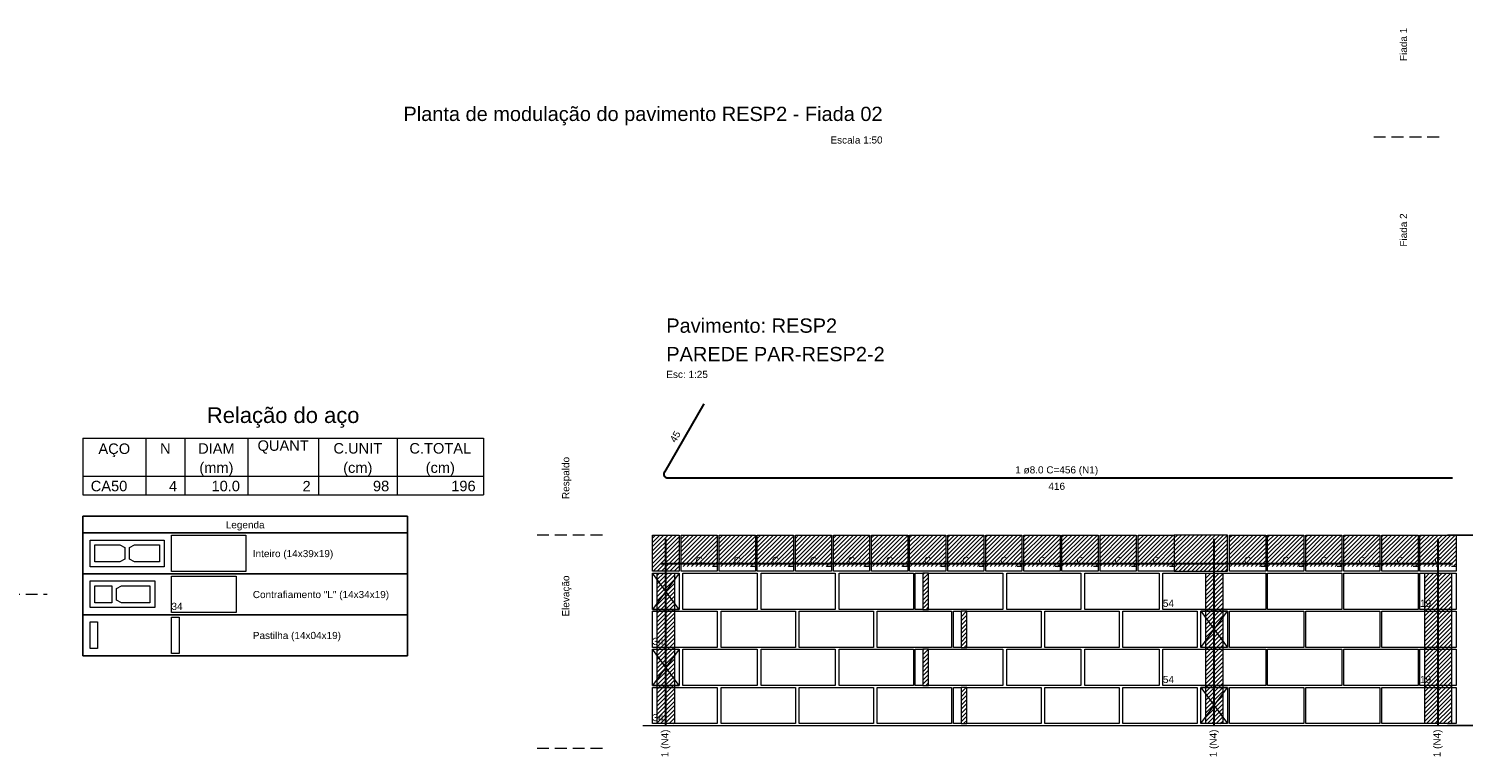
# Model space of a CAD drawing. Header units: millimetres. Extents: x 337 to 624, y -381 to -65.
# Tile 51 of 139: x 467 to 497, y -352 to -337. Entities that reach past the tile are written whole.
import ezdxf

# ---------------------------------------------------------------- set-up
doc = ezdxf.new("R2010")
doc.units = ezdxf.units.MM
doc.header["$MEASUREMENT"] = 0
doc.linetypes.add('Dashed2', pattern=[0.375, 0.25, -0.125])
doc.linetypes.add('DOT', pattern=[6.35, 0, -6.35])
doc.layers.get('0').update_dxf_attribs({"lineweight": 5})
for name, color, linetype, lineweight in [('Armadura', 7, 'Continuous', 30), ('Cotas', 7, 'Continuous', 5), ('Descrição da armadura', 7, 'Continuous', 5), ('DI-Tabelas', 7, 'Continuous', 25), ('PA-Ajustes', 8, 'Continuous', 5), ('PA-Graute', 8, 'Continuous', 0), ('PA-Piso', 7, 'Continuous', 20), ('PA-Títulos', 7, 'Continuous', 0), ('PE-Contrafiamento L', 1, 'Continuous', 13), ('PE-Contrafiamento T', 1, 'Continuous', 5), ('PE-Inteiro', 7, 'Continuous', 5), ('PE-Meio', 1, 'Continuous', 5), ('PE-Meio canaleta', 5, 'Continuous', 5), ('PE-Paredes', 1, 'Continuous', 5), ('PE-Pastilha', 3, 'Continuous', 5), ('Relação do aço', 7, 'Continuous', 0), ('Texto da cota', 7, 'Continuous', 0), ('Textos armaduras', 7, 'Continuous', 5)]:
    doc.layers.add(name, color=color, linetype=linetype, lineweight=lineweight)
doc.styles.add('Arial', font='arial.ttf')
doc.dimstyles.new('UM_25.000000', dxfattribs={"dimtxt": 0.18, "dimasz": 0.1, "dimexe": 0.1, "dimexo": 0.2, "dimgap": 0, "dimtad": 1, "dimtih": 1, "dimtoh": 1, "dimdec": 1, "dimlfac": 25, "dimzin": 0, "dimdsep": 46, "dimtxsty": 'Standard', "dimcen": 0.09, "dimdle": 0.1, "dimadec": 1, "dimazin": 2, "dimtfac": 1, "dimtdec": 4, "dimtofl": 0, "dimtmove": 0, "dimatfit": 3, "dimfxl": 1, "dimtolj": 1, "dimarcsym": 0})
pattern_1 = [(45, (508.52946, -522.06415), (-0.044194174, 0.044194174), [])]

# ---------------------------------------------------------------- blocks, each defined once
blk = doc.blocks.new('_Oblique')
at = {"color": 0, "linetype": 'ByBlock', "lineweight": -2}
blk.add_line((-0.5, -0.5), (0.5, 0.5), dxfattribs=at)
blk = doc.blocks.new('*D295')
at = {"layer": 'Cotas', "color": 0, "lineweight": -2, "transparency": 16777216}
for p, q in [((498.05, -351.859), (498.05, -347.659)), ((496.885, -347.759), (498.15, -347.759)), ((496.885, -351.759), (498.15, -351.759))]:
    blk.add_line(p, q, dxfattribs=at)
at = {"layer": 'Defpoints', "color": 0, "transparency": 16777216}
for p in [(496.785, -347.759), (498.05, -347.759), (496.785, -351.759)]:
    blk.add_point(p, dxfattribs=at)
at = {"layer": 'Cotas', "color": 0, "lineweight": -2, "transparency": 16777216, "xscale": 0.1, "yscale": 0.1, "zscale": 0.1}
for p, rotation in [((498.05, -347.759), 90), ((498.05, -351.759), 270)]:
    blk.add_blockref('_Oblique', p, dxfattribs=dict(at, rotation=rotation))
at = {"layer": 'Cotas', "transparency": 16777216, "insert": (497.95, -349.759), "char_height": 0.1, "attachment_point": 5, "rotation": 90, "style": 'Arial'}
blk.add_mtext('\\A1;100', dxfattribs=at)

msp = doc.modelspace()

# ---------------------------------------------------------------- hatches: boundary and pattern name
at = {"layer": 'PA-Ajustes', "linetype": 'Continuous'}
h = msp.add_hatch(dxfattribs=at)
h.set_pattern_fill('ANSI31', color=8, scale=0.5, style=0)
h.set_pattern_definition(pattern_1)
h.paths.add_polyline_path([(480.1845, -347.759), (480.7445, -347.759), (480.7445, -348.519), (480.1845, -348.519)])
h = msp.add_hatch(dxfattribs=at)
h.set_pattern_fill('ANSI31', color=8, scale=0.5, style=0)
h.set_pattern_definition(pattern_1)
h.paths.add_polyline_path([(491.1445, -347.759), (491.1445, -348.519), (492.2645, -348.519), (492.2645, -347.759)])
h = msp.add_hatch(dxfattribs=at)
h.set_pattern_fill('ANSI31', color=8, scale=0.5, style=0)
h.set_pattern_definition(pattern_1)
h.paths.add_polyline_path([(485.8645, -348.559), (485.8645, -349.319), (485.9845, -349.319), (485.9845, -348.559)])
h = msp.add_hatch(dxfattribs=at)
h.set_pattern_fill('ANSI31', color=8, scale=0.5, style=0)
h.set_pattern_definition(pattern_1)
h.paths.add_polyline_path([(486.6645, -349.359), (486.6645, -350.119), (486.7845, -350.119), (486.7845, -349.359)])
h = msp.add_hatch(dxfattribs=at)
h.set_pattern_fill('ANSI31', color=8, scale=0.5, style=0)
h.set_pattern_definition(pattern_1)
h.paths.add_polyline_path([(485.8645, -350.159), (485.8645, -350.919), (485.9845, -350.919), (485.9845, -350.159)])
h = msp.add_hatch(dxfattribs=at)
h.set_pattern_fill('ANSI31', color=8, scale=0.5, style=0)
h.set_pattern_definition(pattern_1)
h.paths.add_polyline_path([(486.6645, -350.959), (486.6645, -351.719), (486.7845, -351.719), (486.7845, -350.959)])
at = {"layer": 'PA-Graute', "linetype": 'Continuous'}
h = msp.add_hatch(dxfattribs=at)
h.set_pattern_fill('ANSI31', color=8, scale=0.5, style=0)
h.set_pattern_definition(pattern_1)
h.paths.add_polyline_path([(480.7845, -347.759), (481.5445, -347.759), (481.5445, -348.419), (480.7845, -348.419)])
h = msp.add_hatch(dxfattribs=at)
h.set_pattern_fill('ANSI31', color=8, scale=0.5, style=0)
h.set_pattern_definition(pattern_1)
h.paths.add_polyline_path([(481.5845, -347.759), (482.3445, -347.759), (482.3445, -348.419), (481.5845, -348.419)])
h = msp.add_hatch(dxfattribs=at)
h.set_pattern_fill('ANSI31', color=8, scale=0.5, style=0)
h.set_pattern_definition(pattern_1)
h.paths.add_polyline_path([(482.3845, -347.759), (483.1445, -347.759), (483.1445, -348.419), (482.3845, -348.419)])
h = msp.add_hatch(dxfattribs=at)
h.set_pattern_fill('ANSI31', color=8, scale=0.5, style=0)
h.set_pattern_definition(pattern_1)
h.paths.add_polyline_path([(483.1845, -347.759), (483.9445, -347.759), (483.9445, -348.419), (483.1845, -348.419)])
h = msp.add_hatch(dxfattribs=at)
h.set_pattern_fill('ANSI31', color=8, scale=0.5, style=0)
h.set_pattern_definition(pattern_1)
h.paths.add_polyline_path([(483.9845, -347.759), (484.7445, -347.759), (484.7445, -348.419), (483.9845, -348.419)])
h = msp.add_hatch(dxfattribs=at)
h.set_pattern_fill('ANSI31', color=8, scale=0.5, style=0)
h.set_pattern_definition(pattern_1)
h.paths.add_polyline_path([(484.7845, -347.759), (485.5445, -347.759), (485.5445, -348.419), (484.7845, -348.419)])
h = msp.add_hatch(dxfattribs=at)
h.set_pattern_fill('ANSI31', color=8, scale=0.5, style=0)
h.set_pattern_definition(pattern_1)
h.paths.add_polyline_path([(485.5845, -347.759), (486.3445, -347.759), (486.3445, -348.419), (485.5845, -348.419)])
h = msp.add_hatch(dxfattribs=at)
h.set_pattern_fill('ANSI31', color=8, scale=0.5, style=0)
h.set_pattern_definition(pattern_1)
h.paths.add_polyline_path([(486.3845, -347.759), (487.1445, -347.759), (487.1445, -348.419), (486.3845, -348.419)])
h = msp.add_hatch(dxfattribs=at)
h.set_pattern_fill('ANSI31', color=8, scale=0.5, style=0)
h.set_pattern_definition(pattern_1)
h.paths.add_polyline_path([(487.1845, -347.759), (487.9445, -347.759), (487.9445, -348.419), (487.1845, -348.419)])
h = msp.add_hatch(dxfattribs=at)
h.set_pattern_fill('ANSI31', color=8, scale=0.5, style=0)
h.set_pattern_definition(pattern_1)
h.paths.add_polyline_path([(487.9845, -347.759), (488.7445, -347.759), (488.7445, -348.419), (487.9845, -348.419)])
h = msp.add_hatch(dxfattribs=at)
h.set_pattern_fill('ANSI31', color=8, scale=0.5, style=0)
h.set_pattern_definition(pattern_1)
h.paths.add_polyline_path([(488.7845, -347.759), (489.5445, -347.759), (489.5445, -348.419), (488.7845, -348.419)])
h = msp.add_hatch(dxfattribs=at)
h.set_pattern_fill('ANSI31', color=8, scale=0.5, style=0)
h.set_pattern_definition(pattern_1)
h.paths.add_polyline_path([(489.5845, -347.759), (490.3445, -347.759), (490.3445, -348.419), (489.5845, -348.419)])
h = msp.add_hatch(dxfattribs=at)
h.set_pattern_fill('ANSI31', color=8, scale=0.5, style=0)
h.set_pattern_definition(pattern_1)
h.paths.add_polyline_path([(490.3845, -347.759), (491.1445, -347.759), (491.1445, -348.419), (490.3845, -348.419)])
h = msp.add_hatch(dxfattribs=at)
h.set_pattern_fill('ANSI31', color=8, scale=0.5, style=0)
h.set_pattern_definition(pattern_1)
h.paths.add_polyline_path([(492.3045, -347.759), (493.0645, -347.759), (493.0645, -348.419), (492.3045, -348.419)])
h = msp.add_hatch(dxfattribs=at)
h.set_pattern_fill('ANSI31', color=8, scale=0.5, style=0)
h.set_pattern_definition(pattern_1)
h.paths.add_polyline_path([(493.1045, -347.759), (493.8645, -347.759), (493.8645, -348.419), (493.1045, -348.419)])
h = msp.add_hatch(dxfattribs=at)
h.set_pattern_fill('ANSI31', color=8, scale=0.5, style=0)
h.set_pattern_definition(pattern_1)
h.paths.add_polyline_path([(493.9045, -347.759), (494.6645, -347.759), (494.6645, -348.419), (493.9045, -348.419)])
h = msp.add_hatch(dxfattribs=at)
h.set_pattern_fill('ANSI31', color=8, scale=0.5, style=0)
h.set_pattern_definition(pattern_1)
h.paths.add_polyline_path([(494.7045, -347.759), (495.4645, -347.759), (495.4645, -348.419), (494.7045, -348.419)])
h = msp.add_hatch(dxfattribs=at)
h.set_pattern_fill('ANSI31', color=8, scale=0.5, style=0)
h.set_pattern_definition(pattern_1)
h.paths.add_polyline_path([(495.5045, -347.759), (496.2645, -347.759), (496.2645, -348.419), (495.5045, -348.419)])
h = msp.add_hatch(dxfattribs=at)
h.set_pattern_fill('ANSI31', color=8, scale=0.5, style=0)
h.set_pattern_definition(pattern_1)
h.paths.add_polyline_path([(496.3045, -347.759), (497.0645, -347.759), (497.0645, -348.419), (496.3045, -348.419)])
h = msp.add_hatch(dxfattribs=at)
h.set_pattern_fill('ANSI31', color=8, scale=0.5, style=0)
h.set_pattern_definition(pattern_1)
h.paths.add_polyline_path([(480.2845, -348.559), (480.6445, -348.559), (480.6445, -351.719), (480.2845, -351.719)])
h = msp.add_hatch(dxfattribs=at)
h.set_pattern_fill('ANSI31', color=8, scale=0.5, style=0)
h.set_pattern_definition(pattern_1)
h.paths.add_polyline_path([(491.8045, -348.559), (492.1645, -348.559), (492.1645, -351.719), (491.8045, -351.719)])
h = msp.add_hatch(dxfattribs=at)
h.set_pattern_fill('ANSI31', color=8, scale=0.5, style=0)
h.set_pattern_definition(pattern_1)
h.paths.add_polyline_path([(496.4049, -348.559), (496.9649, -348.559), (496.9649, -351.719), (496.4049, -351.719)])

# ---------------------------------------------------------------- linework, layer by layer
at = {"layer": 'Armadura'}
for p, q in [((481.2645, -345.0001), (480.4337, -346.439)), ((480.503, -346.559), (496.9849, -346.559)), ((480.3645, -348.359), (496.9849, -348.359))]:
    msp.add_line(p, q, dxfattribs=at)
for points in [[(480.4645, -351.759), (480.4645, -347.839)], [(491.9845, -351.759), (491.9845, -347.839)], [(496.6849, -351.759), (496.6849, -347.839)]]:
    msp.add_lwpolyline(points, dxfattribs=at)
msp.add_arc((480.503, -346.479), 0.08, 150, 270, dxfattribs=at)
at = {"layer": 'DI-Tabelas'}
for p, q in [((468.2195, -347.7131), (468.2195, -347.3641)), ((468.2195, -347.3641), (475.0379, -347.3641)), ((475.0379, -347.3641), (475.0379, -347.7131)), ((475.0379, -347.7131), (468.2195, -347.7131)), ((468.2195, -348.5731), (468.2195, -347.7131)), ((475.0379, -347.7131), (475.0379, -348.5731)), ((469.9295, -348.5731), (468.2195, -348.5731)), ((468.2195, -349.4331), (468.2195, -348.5731)), ((471.6395, -348.5731), (469.9295, -348.5731)), ((475.0379, -348.5731), (471.6395, -348.5731)), ((475.0379, -348.5731), (475.0379, -349.4331)), ((469.9295, -349.4331), (468.2195, -349.4331)), ((468.2195, -350.2931), (468.2195, -349.4331)), ((471.6395, -349.4331), (469.9295, -349.4331)), ((475.0379, -349.4331), (471.6395, -349.4331)), ((475.0379, -349.4331), (475.0379, -350.2931)), ((469.9295, -350.2931), (468.2195, -350.2931)), ((471.6395, -350.2931), (469.9295, -350.2931)), ((475.0379, -350.2931), (471.6395, -350.2931))]:
    msp.add_line(p, q, dxfattribs=at)
at = {"layer": 'PA-Ajustes', "linetype": 'Continuous'}
for points in [[(480.1845, -347.759), (480.7445, -347.759), (480.7445, -348.519), (480.1845, -348.519)], [(491.1445, -347.759), (491.1445, -348.519), (492.2645, -348.519), (492.2645, -347.759)], [(485.8645, -348.559), (485.8645, -349.319), (485.9845, -349.319), (485.9845, -348.559)], [(486.6645, -349.359), (486.6645, -350.119), (486.7845, -350.119), (486.7845, -349.359)], [(485.8645, -350.159), (485.8645, -350.919), (485.9845, -350.919), (485.9845, -350.159)], [(486.6645, -350.959), (486.6645, -351.719), (486.7845, -351.719), (486.7845, -350.959)]]:
    msp.add_lwpolyline(points, close=True, dxfattribs=at)
at = {"layer": 'PA-Graute', "color": 8, "linetype": 'Continuous'}
for points in [[(480.2845, -348.559), (480.6445, -348.559), (480.6445, -351.719), (480.2845, -351.719)], [(491.8045, -348.559), (492.1645, -348.559), (492.1645, -351.719), (491.8045, -351.719)], [(496.4049, -348.559), (496.9649, -348.559), (496.9649, -351.719), (496.4049, -351.719)]]:
    msp.add_lwpolyline(points, close=True, dxfattribs=at)
at = {"layer": 'PA-Piso', "linetype": 'Dashed2'}
for p, q in [((496.7085, -339.4006), (495.2085, -339.4006)), ((479.1345, -347.759), (477.6345, -347.759)), ((465.5195, -349.0001), (467.4695, -349.0001)), ((479.1345, -352.244), (477.6345, -352.244))]:
    msp.add_line(p, q, dxfattribs=at)
at = {"layer": 'PA-Piso'}
msp.add_line((479.9845, -351.759), (497.8249, -351.759), dxfattribs=at)
at = {"layer": 'PE-Contrafiamento L', "linetype": 'Continuous'}
for p, q in [((470.0795, -348.6231), (471.4395, -348.6231)), ((470.0795, -349.3831), (470.0795, -348.6231)), ((471.4395, -348.6231), (471.4395, -349.3831)), ((480.1845, -349.319), (480.1845, -348.559)), ((480.1845, -348.559), (480.7445, -348.559)), ((480.7445, -348.559), (480.1845, -349.319)), ((480.7445, -349.319), (480.1845, -348.559)), ((480.1845, -348.559), (480.7445, -348.559)), ((480.7445, -348.559), (480.7445, -349.319)), ((468.3695, -348.7231), (469.7295, -348.7231)), ((468.3695, -349.2831), (468.3695, -348.7231)), ((469.7295, -348.7231), (469.7295, -349.2831)), ((469.7295, -349.2831), (468.3695, -349.2831)), ((471.4395, -349.3831), (470.0795, -349.3831)), ((480.7445, -349.319), (480.1845, -349.319)), ((480.1845, -349.319), (480.7445, -349.319)), ((480.1845, -349.359), (481.5445, -349.359)), ((480.1845, -350.119), (480.1845, -349.359)), ((481.5445, -349.359), (481.5445, -350.119)), ((491.7045, -349.359), (492.2645, -349.359)), ((491.7045, -350.119), (492.2645, -349.359)), ((492.2645, -349.359), (491.7045, -349.359)), ((491.7045, -349.359), (492.2645, -350.119)), ((491.7045, -350.119), (491.7045, -349.359)), ((492.2645, -349.359), (492.2645, -350.119)), ((481.5445, -350.119), (480.1845, -350.119)), ((492.2645, -350.119), (491.7045, -350.119)), ((492.2645, -350.119), (491.7045, -350.119)), ((480.1845, -350.919), (480.1845, -350.159)), ((480.1845, -350.159), (480.7445, -350.159)), ((480.7445, -350.159), (480.1845, -350.919)), ((480.7445, -350.919), (480.1845, -350.159)), ((480.1845, -350.159), (480.7445, -350.159)), ((480.7445, -350.159), (480.7445, -350.919)), ((480.7445, -350.919), (480.1845, -350.919)), ((480.1845, -350.919), (480.7445, -350.919)), ((480.1845, -350.959), (481.5445, -350.959)), ((480.1845, -351.719), (480.1845, -350.959)), ((481.5445, -350.959), (481.5445, -351.719)), ((491.7045, -350.959), (492.2645, -350.959)), ((491.7045, -351.719), (492.2645, -350.959)), ((492.2645, -350.959), (491.7045, -350.959)), ((491.7045, -350.959), (492.2645, -351.719)), ((491.7045, -351.719), (491.7045, -350.959)), ((492.2645, -350.959), (492.2645, -351.719)), ((481.5445, -351.719), (480.1845, -351.719)), ((492.2645, -351.719), (491.7045, -351.719)), ((492.2645, -351.719), (491.7045, -351.719))]:
    msp.add_line(p, q, dxfattribs=at)
at = {"layer": 'PE-Contrafiamento L', "linetype": 'Continuous', "lineweight": 5}
for p, q in [((468.4695, -348.8231), (468.8295, -348.8231)), ((468.4695, -349.1831), (468.4695, -348.8231)), ((468.8295, -348.8231), (468.8295, -349.1831)), ((468.9295, -348.8791), (469.0335, -348.8231)), ((468.9295, -349.1271), (468.9295, -348.8791)), ((469.0335, -348.8231), (469.6295, -348.8231)), ((469.6295, -348.8231), (469.6295, -349.1831)), ((468.8295, -349.1831), (468.4695, -349.1831)), ((469.0335, -349.1831), (468.9295, -349.1271)), ((469.6295, -349.1831), (469.0335, -349.1831))]:
    msp.add_line(p, q, dxfattribs=at)
at = {"layer": 'PE-Contrafiamento T', "linetype": 'Continuous'}
for p, q in [((490.9045, -348.559), (493.0645, -348.559)), ((490.9045, -349.319), (490.9045, -348.559)), ((493.0645, -348.559), (493.0645, -349.319)), ((493.0645, -349.319), (490.9045, -349.319)), ((490.9045, -350.159), (493.0645, -350.159)), ((490.9045, -350.919), (490.9045, -350.159)), ((493.0645, -350.159), (493.0645, -350.919)), ((493.0645, -350.919), (490.9045, -350.919))]:
    msp.add_line(p, q, dxfattribs=at)
at = {"layer": 'PE-Inteiro', "linetype": 'Continuous'}
for p, q in [((468.3695, -347.8631), (469.9295, -347.8631)), ((468.3695, -348.4231), (468.3695, -347.8631)), ((469.9295, -347.8631), (469.9295, -348.4231)), ((470.0795, -347.7631), (471.6395, -347.7631)), ((470.0795, -348.5231), (470.0795, -347.7631)), ((471.6395, -347.7631), (471.6395, -348.5231)), ((469.9295, -348.4231), (468.3695, -348.4231)), ((471.6395, -348.5231), (470.0795, -348.5231)), ((480.8245, -348.559), (482.3845, -348.559)), ((480.8245, -349.319), (480.8245, -348.559)), ((482.3845, -348.559), (482.3845, -349.319)), ((482.4645, -348.559), (484.0245, -348.559)), ((482.4645, -349.319), (482.4645, -348.559)), ((484.0245, -348.559), (484.0245, -349.319)), ((484.1045, -348.559), (485.6645, -348.559)), ((484.1045, -349.319), (484.1045, -348.559)), ((485.6645, -348.559), (485.6645, -349.319)), ((485.9845, -348.559), (487.5445, -348.559)), ((485.9845, -349.319), (485.9845, -348.559)), ((487.5445, -348.559), (487.5445, -349.319)), ((487.6245, -348.559), (489.1845, -348.559)), ((487.6245, -349.319), (487.6245, -348.559)), ((489.1845, -348.559), (489.1845, -349.319)), ((489.2645, -348.559), (490.8245, -348.559)), ((489.2645, -349.319), (489.2645, -348.559)), ((490.8245, -348.559), (490.8245, -349.319)), ((493.1045, -348.559), (494.6645, -348.559)), ((493.1045, -349.319), (493.1045, -348.559)), ((494.6645, -348.559), (494.6645, -349.319)), ((494.7045, -348.559), (496.2645, -348.559)), ((494.7045, -349.319), (494.7045, -348.559)), ((496.2645, -348.559), (496.2645, -349.319)), ((482.3845, -349.319), (480.8245, -349.319)), ((481.6245, -349.359), (483.1845, -349.359)), ((481.6245, -350.119), (481.6245, -349.359)), ((484.0245, -349.319), (482.4645, -349.319)), ((483.1845, -349.359), (483.1845, -350.119)), ((483.2645, -349.359), (484.8245, -349.359)), ((483.2645, -350.119), (483.2645, -349.359)), ((485.6645, -349.319), (484.1045, -349.319)), ((484.8245, -349.359), (484.8245, -350.119)), ((484.9045, -349.359), (486.4645, -349.359)), ((484.9045, -350.119), (484.9045, -349.359)), ((487.5445, -349.319), (485.9845, -349.319)), ((486.4645, -349.359), (486.4645, -350.119)), ((486.7845, -349.359), (488.3445, -349.359)), ((486.7845, -350.119), (486.7845, -349.359)), ((489.1845, -349.319), (487.6245, -349.319)), ((488.3445, -349.359), (488.3445, -350.119)), ((488.4245, -349.359), (489.9845, -349.359)), ((488.4245, -350.119), (488.4245, -349.359)), ((490.8245, -349.319), (489.2645, -349.319)), ((489.9845, -349.359), (489.9845, -350.119)), ((490.0645, -349.359), (491.6245, -349.359)), ((490.0645, -350.119), (490.0645, -349.359)), ((491.6245, -349.359), (491.6245, -350.119)), ((492.3045, -349.359), (493.8645, -349.359)), ((492.3045, -350.119), (492.3045, -349.359)), ((494.6645, -349.319), (493.1045, -349.319)), ((493.8645, -349.359), (493.8645, -350.119)), ((493.9045, -349.359), (495.4645, -349.359)), ((493.9045, -350.119), (493.9045, -349.359)), ((496.2645, -349.319), (494.7045, -349.319)), ((495.4645, -349.359), (495.4645, -350.119)), ((495.5049, -350.119), (495.5049, -349.359)), ((495.5049, -349.359), (497.0649, -349.359)), ((497.0649, -349.359), (497.0649, -350.119)), ((483.1845, -350.119), (481.6245, -350.119)), ((484.8245, -350.119), (483.2645, -350.119)), ((486.4645, -350.119), (484.9045, -350.119)), ((488.3445, -350.119), (486.7845, -350.119)), ((489.9845, -350.119), (488.4245, -350.119)), ((491.6245, -350.119), (490.0645, -350.119)), ((493.8645, -350.119), (492.3045, -350.119)), ((495.4645, -350.119), (493.9045, -350.119)), ((497.0649, -350.119), (495.5049, -350.119)), ((480.8245, -350.159), (482.3845, -350.159)), ((480.8245, -350.919), (480.8245, -350.159)), ((482.3845, -350.159), (482.3845, -350.919)), ((482.4645, -350.159), (484.0245, -350.159)), ((482.4645, -350.919), (482.4645, -350.159)), ((484.0245, -350.159), (484.0245, -350.919)), ((484.1045, -350.159), (485.6645, -350.159)), ((484.1045, -350.919), (484.1045, -350.159)), ((485.6645, -350.159), (485.6645, -350.919)), ((485.9845, -350.159), (487.5445, -350.159)), ((485.9845, -350.919), (485.9845, -350.159)), ((487.5445, -350.159), (487.5445, -350.919)), ((487.6245, -350.159), (489.1845, -350.159)), ((487.6245, -350.919), (487.6245, -350.159)), ((489.1845, -350.159), (489.1845, -350.919)), ((489.2645, -350.159), (490.8245, -350.159)), ((489.2645, -350.919), (489.2645, -350.159)), ((490.8245, -350.159), (490.8245, -350.919)), ((493.1045, -350.159), (494.6645, -350.159)), ((493.1045, -350.919), (493.1045, -350.159)), ((494.6645, -350.159), (494.6645, -350.919)), ((494.7045, -350.159), (496.2645, -350.159)), ((494.7045, -350.919), (494.7045, -350.159)), ((496.2645, -350.159), (496.2645, -350.919)), ((482.3845, -350.919), (480.8245, -350.919)), ((481.6245, -350.959), (483.1845, -350.959)), ((481.6245, -351.719), (481.6245, -350.959)), ((484.0245, -350.919), (482.4645, -350.919)), ((483.1845, -350.959), (483.1845, -351.719)), ((483.2645, -350.959), (484.8245, -350.959)), ((483.2645, -351.719), (483.2645, -350.959)), ((485.6645, -350.919), (484.1045, -350.919)), ((484.8245, -350.959), (484.8245, -351.719)), ((484.9045, -350.959), (486.4645, -350.959)), ((484.9045, -351.719), (484.9045, -350.959)), ((487.5445, -350.919), (485.9845, -350.919)), ((486.4645, -350.959), (486.4645, -351.719)), ((486.7845, -350.959), (488.3445, -350.959)), ((486.7845, -351.719), (486.7845, -350.959)), ((489.1845, -350.919), (487.6245, -350.919)), ((488.3445, -350.959), (488.3445, -351.719)), ((488.4245, -350.959), (489.9845, -350.959)), ((488.4245, -351.719), (488.4245, -350.959)), ((490.8245, -350.919), (489.2645, -350.919)), ((489.9845, -350.959), (489.9845, -351.719)), ((490.0645, -350.959), (491.6245, -350.959)), ((490.0645, -351.719), (490.0645, -350.959)), ((491.6245, -350.959), (491.6245, -351.719)), ((492.3045, -350.959), (493.8645, -350.959)), ((492.3045, -351.719), (492.3045, -350.959)), ((494.6645, -350.919), (493.1045, -350.919)), ((493.8645, -350.959), (493.8645, -351.719)), ((493.9045, -350.959), (495.4645, -350.959)), ((493.9045, -351.719), (493.9045, -350.959)), ((496.2645, -350.919), (494.7045, -350.919)), ((495.4645, -350.959), (495.4645, -351.719)), ((495.5049, -351.719), (495.5049, -350.959)), ((495.5049, -350.959), (497.0649, -350.959)), ((497.0649, -350.959), (497.0649, -351.719)), ((483.1845, -351.719), (481.6245, -351.719)), ((484.8245, -351.719), (483.2645, -351.719)), ((486.4645, -351.719), (484.9045, -351.719)), ((488.3445, -351.719), (486.7845, -351.719)), ((489.9845, -351.719), (488.4245, -351.719)), ((491.6245, -351.719), (490.0645, -351.719)), ((493.8645, -351.719), (492.3045, -351.719)), ((495.4645, -351.719), (493.9045, -351.719)), ((497.0649, -351.719), (495.5049, -351.719))]:
    msp.add_line(p, q, dxfattribs=at)
at = {"layer": 'PE-Inteiro', "linetype": 'Continuous', "lineweight": 5}
for p, q in [((468.4695, -347.9631), (468.9955, -347.9631)), ((468.4695, -348.3231), (468.4695, -347.9631)), ((468.9955, -347.9631), (469.0995, -348.0191)), ((469.0995, -348.0191), (469.0995, -348.2671)), ((469.1995, -348.0191), (469.3035, -347.9631)), ((469.1995, -348.2671), (469.1995, -348.0191)), ((469.3035, -347.9631), (469.8295, -347.9631)), ((469.8295, -347.9631), (469.8295, -348.3231)), ((468.9955, -348.3231), (468.4695, -348.3231)), ((469.0995, -348.2671), (468.9955, -348.3231)), ((469.3035, -348.3231), (469.1995, -348.2671)), ((469.8295, -348.3231), (469.3035, -348.3231))]:
    msp.add_line(p, q, dxfattribs=at)
at = {"layer": 'PE-Meio', "linetype": 'Continuous'}
for p, q in [((496.3049, -349.319), (496.3049, -348.559)), ((496.3049, -348.559), (497.0649, -348.559)), ((497.0649, -348.559), (497.0649, -349.319)), ((497.0649, -349.319), (496.3049, -349.319)), ((496.3049, -350.919), (496.3049, -350.159)), ((496.3049, -350.159), (497.0649, -350.159)), ((497.0649, -350.159), (497.0649, -350.919)), ((497.0649, -350.919), (496.3049, -350.919))]:
    msp.add_line(p, q, dxfattribs=at)
at = {"layer": 'PE-Meio canaleta', "linetype": 'Continuous'}
for p, q in [((480.7845, -347.759), (481.5445, -347.759)), ((480.7845, -348.519), (480.7845, -347.759)), ((481.5445, -347.759), (481.5445, -348.519)), ((481.5845, -347.759), (482.3445, -347.759)), ((481.5845, -348.519), (481.5845, -347.759)), ((482.3445, -347.759), (482.3445, -348.519)), ((482.3845, -347.759), (483.1445, -347.759)), ((482.3845, -348.519), (482.3845, -347.759)), ((483.1445, -347.759), (483.1445, -348.519)), ((483.1845, -347.759), (483.9445, -347.759)), ((483.1845, -348.519), (483.1845, -347.759)), ((483.9445, -347.759), (483.9445, -348.519)), ((483.9845, -347.759), (484.7445, -347.759)), ((483.9845, -348.519), (483.9845, -347.759)), ((484.7445, -347.759), (484.7445, -348.519)), ((484.7845, -347.759), (485.5445, -347.759)), ((484.7845, -348.519), (484.7845, -347.759)), ((485.5445, -347.759), (485.5445, -348.519)), ((485.5845, -347.759), (486.3445, -347.759)), ((485.5845, -348.519), (485.5845, -347.759)), ((486.3445, -347.759), (486.3445, -348.519)), ((486.3845, -347.759), (487.1445, -347.759)), ((486.3845, -348.519), (486.3845, -347.759)), ((487.1445, -347.759), (487.1445, -348.519)), ((487.1845, -347.759), (487.9445, -347.759)), ((487.1845, -348.519), (487.1845, -347.759)), ((487.9445, -347.759), (487.9445, -348.519)), ((487.9845, -347.759), (488.7445, -347.759)), ((487.9845, -348.519), (487.9845, -347.759)), ((488.7445, -347.759), (488.7445, -348.519)), ((488.7845, -347.759), (489.5445, -347.759)), ((488.7845, -348.519), (488.7845, -347.759)), ((489.5445, -347.759), (489.5445, -348.519)), ((489.5845, -347.759), (490.3445, -347.759)), ((489.5845, -348.519), (489.5845, -347.759)), ((490.3445, -347.759), (490.3445, -348.519)), ((490.3845, -347.759), (491.1445, -347.759)), ((490.3845, -348.519), (490.3845, -347.759)), ((491.1445, -347.759), (491.1445, -348.519)), ((492.3045, -347.759), (493.0645, -347.759)), ((492.3045, -348.519), (492.3045, -347.759)), ((493.0645, -347.759), (493.0645, -348.519)), ((493.1045, -347.759), (493.8645, -347.759)), ((493.1045, -348.519), (493.1045, -347.759)), ((493.8645, -347.759), (493.8645, -348.519)), ((493.9045, -347.759), (494.6645, -347.759)), ((493.9045, -348.519), (493.9045, -347.759)), ((494.6645, -347.759), (494.6645, -348.519)), ((494.7045, -347.759), (495.4645, -347.759)), ((494.7045, -348.519), (494.7045, -347.759)), ((495.4645, -347.759), (495.4645, -348.519)), ((495.5045, -347.759), (496.2645, -347.759)), ((495.5045, -348.519), (495.5045, -347.759)), ((496.2645, -347.759), (496.2645, -348.519)), ((496.3045, -347.759), (497.0645, -347.759)), ((496.3045, -348.519), (496.3045, -347.759)), ((497.0645, -347.759), (497.0645, -348.519)), ((481.5445, -348.519), (480.7845, -348.519)), ((482.3445, -348.519), (481.5845, -348.519)), ((483.1445, -348.519), (482.3845, -348.519)), ((483.9445, -348.519), (483.1845, -348.519)), ((484.7445, -348.519), (483.9845, -348.519)), ((485.5445, -348.519), (484.7845, -348.519)), ((486.3445, -348.519), (485.5845, -348.519)), ((487.1445, -348.519), (486.3845, -348.519)), ((487.9445, -348.519), (487.1845, -348.519)), ((488.7445, -348.519), (487.9845, -348.519)), ((489.5445, -348.519), (488.7845, -348.519)), ((490.3445, -348.519), (489.5845, -348.519)), ((491.1445, -348.519), (490.3845, -348.519)), ((493.0645, -348.519), (492.3045, -348.519)), ((493.8645, -348.519), (493.1045, -348.519)), ((494.6645, -348.519), (493.9045, -348.519)), ((495.4645, -348.519), (494.7045, -348.519)), ((496.2645, -348.519), (495.5045, -348.519)), ((497.0645, -348.519), (496.3045, -348.519))]:
    msp.add_line(p, q, dxfattribs=at)
at = {"layer": 'PE-Meio canaleta', "color": 5, "linetype": 'DOT', "lineweight": 5}
for p, q in [((480.7845, -347.759), (481.5445, -347.759)), ((480.7845, -348.419), (480.7845, -347.759)), ((481.5445, -347.759), (481.5445, -348.419)), ((481.5845, -347.759), (482.3445, -347.759)), ((481.5845, -348.419), (481.5845, -347.759)), ((482.3445, -347.759), (482.3445, -348.419)), ((482.3845, -347.759), (483.1445, -347.759)), ((482.3845, -348.419), (482.3845, -347.759)), ((483.1445, -347.759), (483.1445, -348.419)), ((483.1845, -347.759), (483.9445, -347.759)), ((483.1845, -348.419), (483.1845, -347.759)), ((483.9445, -347.759), (483.9445, -348.419)), ((483.9845, -347.759), (484.7445, -347.759)), ((483.9845, -348.419), (483.9845, -347.759)), ((484.7445, -347.759), (484.7445, -348.419)), ((484.7845, -347.759), (485.5445, -347.759)), ((484.7845, -348.419), (484.7845, -347.759)), ((485.5445, -347.759), (485.5445, -348.419)), ((485.5845, -347.759), (486.3445, -347.759)), ((485.5845, -348.419), (485.5845, -347.759)), ((486.3445, -347.759), (486.3445, -348.419)), ((486.3845, -347.759), (487.1445, -347.759)), ((486.3845, -348.419), (486.3845, -347.759)), ((487.1445, -347.759), (487.1445, -348.419)), ((487.1845, -347.759), (487.9445, -347.759)), ((487.1845, -348.419), (487.1845, -347.759)), ((487.9445, -347.759), (487.9445, -348.419)), ((487.9845, -347.759), (488.7445, -347.759)), ((487.9845, -348.419), (487.9845, -347.759)), ((488.7445, -347.759), (488.7445, -348.419)), ((488.7845, -347.759), (489.5445, -347.759)), ((488.7845, -348.419), (488.7845, -347.759)), ((489.5445, -347.759), (489.5445, -348.419)), ((489.5845, -347.759), (490.3445, -347.759)), ((489.5845, -348.419), (489.5845, -347.759)), ((490.3445, -347.759), (490.3445, -348.419)), ((490.3845, -347.759), (491.1445, -347.759)), ((490.3845, -348.419), (490.3845, -347.759)), ((491.1445, -347.759), (491.1445, -348.419)), ((492.3045, -347.759), (493.0645, -347.759)), ((492.3045, -348.419), (492.3045, -347.759)), ((493.0645, -347.759), (493.0645, -348.419)), ((493.1045, -347.759), (493.8645, -347.759)), ((493.1045, -348.419), (493.1045, -347.759)), ((493.8645, -347.759), (493.8645, -348.419)), ((493.9045, -347.759), (494.6645, -347.759)), ((493.9045, -348.419), (493.9045, -347.759)), ((494.6645, -347.759), (494.6645, -348.419)), ((494.7045, -347.759), (495.4645, -347.759)), ((494.7045, -348.419), (494.7045, -347.759)), ((495.4645, -347.759), (495.4645, -348.419)), ((495.5045, -347.759), (496.2645, -347.759)), ((495.5045, -348.419), (495.5045, -347.759)), ((496.2645, -347.759), (496.2645, -348.419)), ((496.3045, -347.759), (497.0645, -347.759)), ((496.3045, -348.419), (496.3045, -347.759)), ((497.0645, -347.759), (497.0645, -348.419)), ((481.5445, -348.419), (480.7845, -348.419)), ((482.3445, -348.419), (481.5845, -348.419)), ((483.1445, -348.419), (482.3845, -348.419)), ((483.9445, -348.419), (483.1845, -348.419)), ((484.7445, -348.419), (483.9845, -348.419)), ((485.5445, -348.419), (484.7845, -348.419)), ((486.3445, -348.419), (485.5845, -348.419)), ((487.1445, -348.419), (486.3845, -348.419)), ((487.9445, -348.419), (487.1845, -348.419)), ((488.7445, -348.419), (487.9845, -348.419)), ((489.5445, -348.419), (488.7845, -348.419)), ((490.3445, -348.419), (489.5845, -348.419)), ((491.1445, -348.419), (490.3845, -348.419)), ((493.0645, -348.419), (492.3045, -348.419)), ((493.8645, -348.419), (493.1045, -348.419)), ((494.6645, -348.419), (493.9045, -348.419)), ((495.4645, -348.419), (494.7045, -348.419)), ((496.2645, -348.419), (495.5045, -348.419)), ((497.0645, -348.419), (496.3045, -348.419))]:
    msp.add_line(p, q, dxfattribs=at)
at = {"layer": 'PE-Pastilha', "linetype": 'Continuous'}
for p, q in [((485.7045, -348.559), (485.8645, -348.559)), ((485.7045, -349.319), (485.7045, -348.559)), ((485.8645, -348.559), (485.8645, -349.319)), ((470.0795, -349.4831), (470.2395, -349.4831)), ((470.0795, -350.2431), (470.0795, -349.4831)), ((470.2395, -349.4831), (470.2395, -350.2431)), ((485.8645, -349.319), (485.7045, -349.319)), ((486.5045, -349.359), (486.6645, -349.359)), ((486.5045, -350.119), (486.5045, -349.359)), ((486.6645, -349.359), (486.6645, -350.119)), ((468.3695, -349.5831), (468.5295, -349.5831)), ((468.3695, -350.1431), (468.3695, -349.5831)), ((468.5295, -349.5831), (468.5295, -350.1431)), ((468.5295, -350.1431), (468.3695, -350.1431)), ((486.6645, -350.119), (486.5045, -350.119)), ((470.2395, -350.2431), (470.0795, -350.2431)), ((485.7045, -350.159), (485.8645, -350.159)), ((485.7045, -350.919), (485.7045, -350.159)), ((485.8645, -350.159), (485.8645, -350.919)), ((485.8645, -350.919), (485.7045, -350.919)), ((486.5045, -350.959), (486.6645, -350.959)), ((486.5045, -351.719), (486.5045, -350.959)), ((486.6645, -350.959), (486.6645, -351.719)), ((486.6645, -351.719), (486.5045, -351.719))]:
    msp.add_line(p, q, dxfattribs=at)
at = {"layer": 'Relação do aço'}
for p, q in [((468.2195, -345.7261), (476.6345, -345.7261)), ((468.2195, -345.7261), (468.2195, -346.5181)), ((469.5395, -345.7261), (469.5395, -346.5181)), ((470.3645, -345.7261), (470.3645, -346.5181)), ((471.6845, -345.7261), (471.6845, -346.5181)), ((473.1695, -345.7261), (473.1695, -346.5181)), ((474.8195, -345.7261), (474.8195, -346.5181)), ((476.6345, -345.7261), (476.6345, -346.5181)), ((468.2195, -346.5181), (476.6345, -346.5181)), ((468.2195, -346.5181), (476.6345, -346.5181)), ((468.2195, -346.5181), (468.2195, -346.9141)), ((469.5395, -346.5181), (469.5395, -346.9141)), ((470.3645, -346.5181), (470.3645, -346.9141)), ((471.6845, -346.5181), (471.6845, -346.9141)), ((473.1695, -346.5181), (473.1695, -346.9141)), ((474.8195, -346.5181), (474.8195, -346.9141)), ((476.6345, -346.5181), (476.6345, -346.9141)), ((468.2195, -346.9141), (476.6345, -346.9141))]:
    msp.add_line(p, q, dxfattribs=at)

# ---------------------------------------------------------------- texts
at = {"layer": 'Descrição da armadura', "insert": (488.6747, -346.509), "char_height": 0.15, "width": 3.481784, "attachment_point": 8, "line_spacing_factor": 0.9, "style": 'Arial'}
msp.add_mtext('1 ø8.0 C=456 (N1)', dxfattribs=at)
at = {"layer": 'DI-Tabelas', "char_height": 0.15, "line_spacing_factor": 0.6, "style": 'Arial'}
for s, insert, width, attachment_point in [('Legenda', (471.6287, -347.6631), 1.631021, 8), ('Inteiro (14x39x19)', (471.7895, -348.2676), 3.377058, 7), ('Contrafiamento "L" (14x34x19)', (471.7895, -349.1276), 5.724466, 7), ('Pastilha (14x04x19)', (471.7895, -349.9876), 3.703582, 7)]:
    msp.add_mtext(s, dxfattribs=dict(at, insert=insert, width=width, attachment_point=attachment_point))
at = {"layer": 'PA-Títulos', "attachment_point": 3, "line_spacing_factor": 0.9, "style": 'Arial'}
for s, insert, char_height, width in [('Planta de modulação do pavimento RESP2 - Fiada 02', (485.0167, -338.7605), 0.3, 20.16561), ('Escala 1:50', (485.0167, -339.384), 0.15, 2.229863)]:
    msp.add_mtext(s, dxfattribs=dict(at, insert=insert, char_height=char_height, width=width))
at = {"layer": 'PE-Contrafiamento L', "char_height": 0.15, "attachment_point": 7, "style": 'Arial'}
for insert, width, line_spacing_factor in [((470.0799, -349.3336), 0.466006, 0.6), ((480.1849, -350.0695), 0.467606, 0.9), ((480.1849, -351.6695), 0.467606, 0.9)]:
    msp.add_mtext('34', dxfattribs=dict(at, insert=insert, width=width, line_spacing_factor=line_spacing_factor))
at = {"layer": 'PE-Contrafiamento T', "char_height": 0.15, "width": 0.467606, "attachment_point": 7, "line_spacing_factor": 0.9, "style": 'Arial'}
for insert in [(490.9049, -349.2695), (490.9049, -350.8695)]:
    msp.add_mtext('54', dxfattribs=dict(at, insert=insert))
at = {"layer": 'PE-Meio', "char_height": 0.15, "width": 0.467606, "attachment_point": 7, "line_spacing_factor": 0.9, "style": 'Arial'}
for insert in [(496.3053, -349.2695), (496.3053, -350.8695)]:
    msp.add_mtext('19', dxfattribs=dict(at, insert=insert))
at = {"layer": 'PE-Meio canaleta', "char_height": 0.15, "width": 0.304344, "attachment_point": 8, "line_spacing_factor": 0.9, "style": 'Arial'}
for insert in [(481.1645, -348.3695), (481.9645, -348.3695), (482.7645, -348.3695), (483.5645, -348.3695), (484.3645, -348.3695), (485.1645, -348.3695), (485.9645, -348.3695), (486.7645, -348.3695), (487.5645, -348.3695), (488.3645, -348.3695), (489.1645, -348.3695), (489.9645, -348.3695), (490.7645, -348.3695), (492.6845, -348.3695), (493.4845, -348.3695), (494.2845, -348.3695), (495.0845, -348.3695), (495.8845, -348.3695), (496.6845, -348.3695)]:
    msp.add_mtext('C', dxfattribs=dict(at, insert=insert))
at = {"layer": 'PE-Paredes', "char_height": 0.15, "attachment_point": 5, "rotation": 90.00021, "line_spacing_factor": 0.9, "style": 'Arial'}
for s, insert, width in [('Fiada 1', (495.9585, -337.4509), 1.437561), ('Fiada 2', (495.9585, -341.3502), 1.437561), ('Respaldo', (478.3845, -346.559), 1.810503), ('Elevação', (478.3845, -349.039), 1.764085)]:
    msp.add_mtext(s, dxfattribs=dict(at, insert=insert, width=width))
at = {"layer": 'PE-Paredes', "attachment_point": 7, "line_spacing_factor": 0.9, "style": 'Arial'}
for s, insert, char_height, width in [('Pavimento: RESP2', (480.4745, -343.5131), 0.3, 7.214848), ('PAREDE PAR-RESP2-2', (480.4745, -344.1111), 0.3, 9.218354), ('Esc: 1:25', (480.4745, -344.4606), 0.15, 1.78718)]:
    msp.add_mtext(s, dxfattribs=dict(at, insert=insert, char_height=char_height, width=width))
at = {"layer": 'Relação do aço', "line_spacing_factor": 0.9, "style": 'Arial'}
for s, insert, char_height, width, attachment_point in [('Relação do aço', (472.427, -345.5061), 0.33, 6.406326, 8), ('AÇO', (468.8795, -346.1221), 0.22, 1.332409, 8), ('N', (469.952, -346.0495), 0.22, 0.444024, 8), ('DIAM', (471.0245, -346.0495), 0.22, 1.536982, 8), ('QUANT', (472.427, -346.0495), 0.22, 2.152043, 8), ('C.UNIT', (473.9945, -346.0495), 0.22, 2.049085, 8), ('C.TOTAL', (475.727, -346.0495), 0.22, 2.596067, 8), ('(mm)', (471.0245, -346.5181), 0.22, 1.433354, 8), ('(cm)', (473.9945, -346.5181), 0.22, 1.22878, 8), ('(cm)', (475.727, -346.5181), 0.22, 1.22878, 8), ('CA50', (468.3845, -346.8415), 0.22, 1.537652, 7), ('4', (470.1995, -346.8415), 0.22, 0.341738, 9), ('10.0', (471.5195, -346.8415), 0.22, 1.195915, 9), ('2', (473.0045, -346.8415), 0.22, 0.341738, 9), ('98', (474.6545, -346.8415), 0.22, 0.683476, 9), ('196', (476.4695, -346.8415), 0.22, 1.025213, 9)]:
    msp.add_mtext(s, dxfattribs=dict(at, insert=insert, char_height=char_height, width=width, attachment_point=attachment_point))
at = {"layer": 'Texto da cota', "char_height": 0.15, "width": 1.204101, "attachment_point": 6, "rotation": 90.00021, "line_spacing_factor": 0.9, "style": 'Arial'}
for insert in [(480.4645, -351.844), (491.9845, -351.844), (496.6849, -351.844)]:
    msp.add_mtext('1 (N4)', dxfattribs=dict(at, insert=insert))
at = {"layer": 'Textos armaduras', "insert": (480.7279, -345.7296), "char_height": 0.15, "width": 0.866006, "attachment_point": 8, "rotation": 60.00014, "line_spacing_factor": 0.9, "style": 'Arial'}
msp.add_mtext('45', dxfattribs=at)
at = {"layer": 'Textos armaduras', "insert": (488.6747, -346.659), "char_height": 0.15, "width": 1.099009, "attachment_point": 2, "line_spacing_factor": 0.9, "style": 'Arial'}
msp.add_mtext('416', dxfattribs=at)

# ---------------------------------------------------------------- dimensions: what is measured, and where the dimension line sits
at = {"layer": 'Cotas'}
dim = msp.add_linear_dim(base=(498.0499, -347.759), p1=(496.7849, -351.759), p2=(496.7849, -347.759), angle=90, dimstyle='UM_25.000000', override={"dimtxt": 0.1, "dimasz": 0.1, "dimexe": 0.1, "dimexo": 0.1, "dimtad": 1, "dimtih": 0, "dimtoh": 0, "dimdec": 1, "dimlfac": 25, "dimzin": 8, "dimtxsty": 'Arial', "dimblk": 'Oblique', "dimblk1": 'Oblique', "dimblk2": 'Oblique', "dimsah": 1, "dimdle": 0.1, "dimse1": 0, "dimse2": 0, "dimclrt": 256, "dimadec": 1, "dimazin": 3, "dimtmove": 2, "dimldrblk": 'Oblique'}, dxfattribs=at)
dim.commit()
dim.dimension.update_dxf_attribs({"geometry": '*D295', "text_midpoint": (497.9499, -349.759), "dimtype": 160, "text_rotation": 90})

doc.saveas('drawing.dxf')
